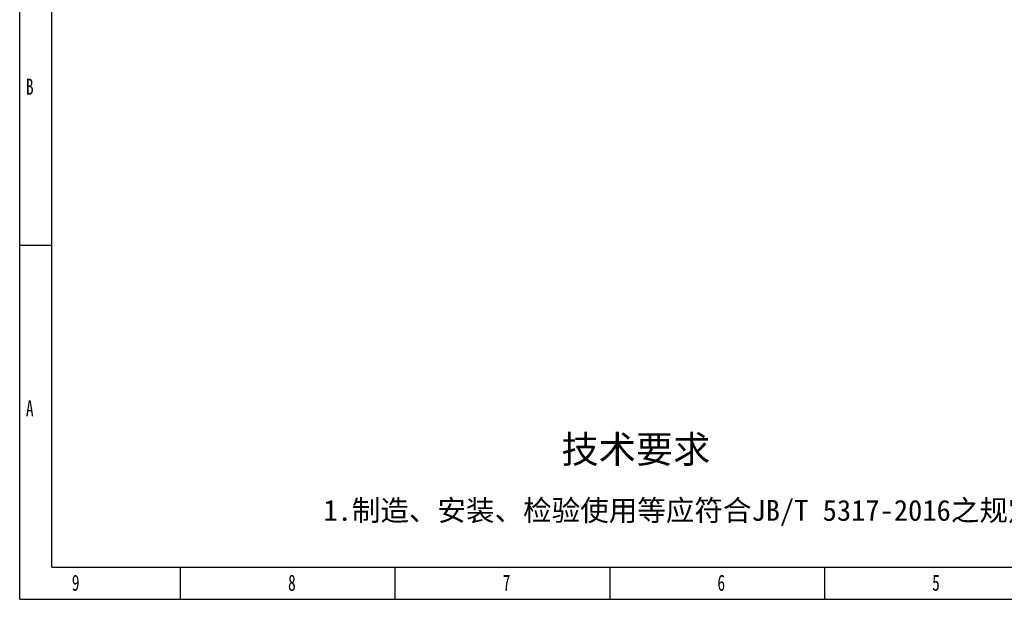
# Model space of a CAD drawing. Header units: millimetres. Extents: x 9131 to 12658, y 3907 to 6401.
# Tile 1 of 158: x 9131 to 10949, y 3907 to 4977. Entities that reach past the tile are written whole.
import ezdxf

# ---------------------------------------------------------------- set-up
doc = ezdxf.new("R2010")
doc.units = ezdxf.units.MM
doc.styles.add('样式 1', font='SimSun.ttf', dxfattribs={"width": 0.7, "height": 2.5})

# ---------------------------------------------------------------- blocks, each defined once
blk = doc.blocks.new('图框')
at = {"lineweight": -3}
for p, q in [((0, 0), (0, 1603.2)), ((38.2, 38.2), (38.2, 1565)), ((38.2, 419.9), (0, 419.9)), ((38.2, 38.2), (2229.1, 38.2)), ((190.9, 0), (190.9, 38.2)), ((445.6, 0), (445.6, 38.2)), ((700.4, 38.2), (700.4, 0)), ((955.2, 38.2), (955.2, 0)), ((0, 0), (2267.3, 0))]:
    blk.add_line(p, q, dxfattribs=at)
at = {"lineweight": -3, "attachment_point": 1, "style": '样式 1'}
for s, insert, char_height, width in [('{\\fSimSun|b0|i0|c134|p2;B}', (7.4, 617.9), 19.085, 9.189), ('{\\fSimSun|b0|i0|c134|p2;A}', (7.4, 236.2), 19.085, 11.558), ('9', (61.9, 29.2), 19.1, 11.005), ('8', (318.5, 29.2), 19.1, 9.306), ('7', (573.3, 29.2), 19.1, 8.643), ('{\\fSimSun|b0|i0|c134|p2;6}', (828.1, 29.2), 19.085, 10.165), ('{\\fSimSun|b0|i0|c134|p2;5}', (1082.9, 29.2), 19.085, 11.005)]:
    blk.add_mtext(s, dxfattribs=dict(at, insert=insert, char_height=char_height, width=width))
at = {"lineweight": -3, "attachment_point": 1}
for s, insert, char_height, width in [('{\\fSimSun|b0|i0|c134|p2;技术要求}', (642.9, 194.2), 32.397, 267.651), ('{\\fSimSun|b0|i0|c134|p2;1.制造、安装、检验使用等应符合JB/T 5317-2016之规定}', (360.4, 118), 24.838, 962.738)]:
    blk.add_mtext(s, dxfattribs=dict(at, insert=insert, char_height=char_height, width=width))

msp = doc.modelspace()

# ---------------------------------------------------------------- block references
at = {"xscale": 1.555634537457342, "yscale": 1.555634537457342, "zscale": 1.555634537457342}
msp.add_blockref('图框', (9130.793, 3906.698), dxfattribs=at)

doc.saveas('drawing.dxf')
